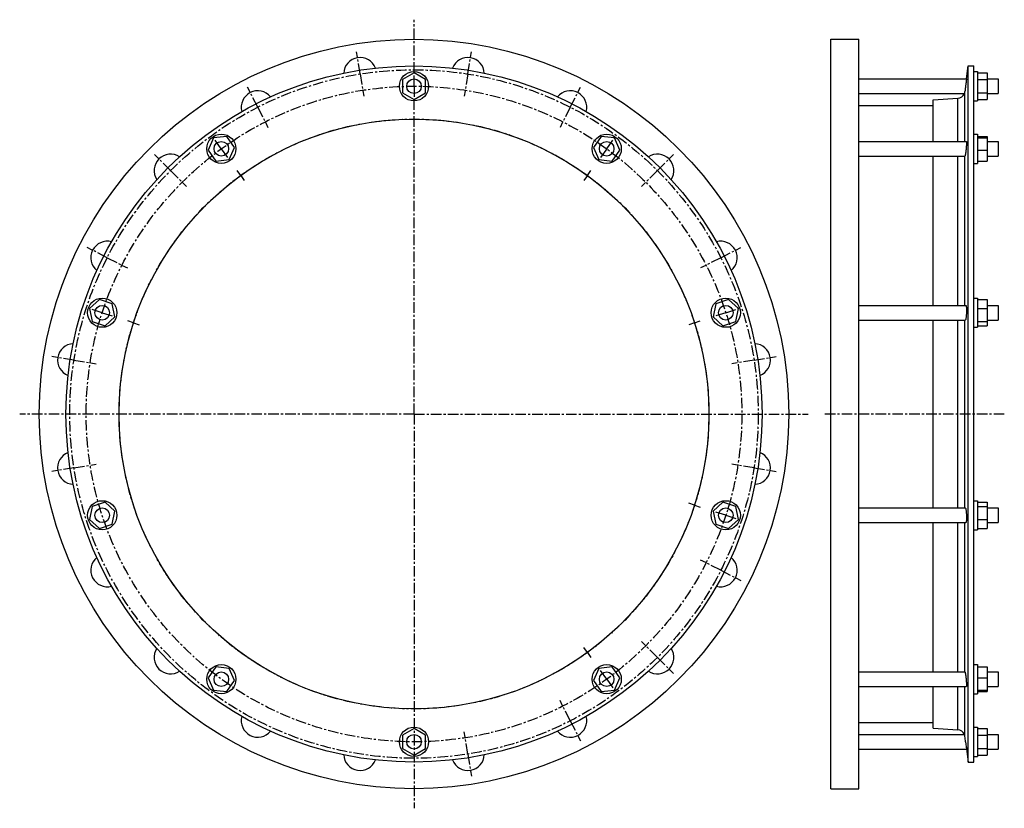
# Model space of a CAD drawing. Header units: millimetres. Extents: x -355 to 453, y -192 to 455.
import ezdxf

# ---------------------------------------------------------------- set-up
doc = ezdxf.new("R2010")
doc.units = ezdxf.units.MM
doc.header["$LTSCALE"] = 23.1
doc.linetypes.add('CENTER', pattern=[0.6, 0.375, -0.075, 0.075, -0.075])
doc.layers.get('0').update_dxf_attribs({"linetype": 'CONTINUOUS'})
doc.layers.add('AXES', color=7, linetype='CONTINUOUS')
doc.layers.add('ROUNDS', color=7, linetype='CONTINUOUS')

msp = doc.modelspace()

# ---------------------------------------------------------------- linework, layer by layer
at = {"color": 7, "linetype": 'Continuous'}
for p, q in [((310.61, -176.18), (310.61, 438.82)), ((310.61, 438.82), (333.61, 438.82)), ((333.61, -176.18), (333.61, 438.82)), ((423.3, -154.28), (423.3, 416.92)), ((423.3, 416.92), (428.06, 416.92)), ((428.06, -154.28), (428.06, 416.92)), ((428.06, 412.32), (431.06, 412.32)), ((431.06, 412.32), (431.06, 388.32)), ((-31.36, 411.29), (-40.86, 405.81)), ((-40.86, 405.81), (-40.86, 394.84)), ((-21.86, 405.81), (-31.36, 411.29)), ((-21.86, 394.84), (-21.86, 405.81)), ((431.06, 411.29), (439.06, 411.29)), ((431.06, 405.81), (439.06, 405.81)), ((439.06, 411.29), (439.06, 389.36)), ((-40.86, 394.84), (-31.36, 389.36)), ((-31.36, 389.36), (-21.86, 394.84)), ((394.72, 354.95), (394.72, 389.2)), ((428.06, 388.32), (431.06, 388.32)), ((431.06, 394.84), (439.06, 394.84)), ((431.06, 389.36), (439.06, 389.36)), ((333.61, 384.42), (394.72, 384.42)), ((-195.92, 357.83), (-200.38, 347.8)), ((-185.01, 358.97), (-195.92, 357.83)), ((-178.56, 350.1), (-185.01, 358.97)), ((122.29, 358.97), (115.85, 350.1)), ((133.2, 357.83), (122.29, 358.97)), ((137.67, 347.8), (133.2, 357.83)), ((428.06, 360.95), (431.06, 360.95)), ((431.06, 360.95), (431.06, 336.95)), ((431.06, 358.97), (439.06, 358.97)), ((431.06, 357.83), (439.06, 357.83)), ((439.06, 358.97), (439.06, 338.93)), ((-200.38, 347.8), (-193.93, 338.93)), ((-183.02, 340.08), (-178.56, 350.1)), ((115.85, 350.1), (120.31, 340.08)), ((131.22, 338.93), (137.67, 347.8)), ((431.06, 347.8), (439.06, 347.8)), ((-193.93, 338.93), (-183.02, 340.08)), ((120.31, 340.08), (131.22, 338.93)), ((394.72, 220.45), (394.72, 342.95)), ((428.06, 336.95), (431.06, 336.95)), ((431.06, 338.93), (439.06, 338.93)), ((428.06, 226.45), (431.06, 226.45)), ((431.06, 226.45), (431.06, 202.45)), ((-289.47, 225.18), (-297.62, 217.84)), ((-279.04, 221.79), (-289.47, 225.18)), ((-276.76, 211.06), (-279.04, 221.79)), ((216.32, 221.79), (214.04, 211.06)), ((226.76, 225.18), (216.32, 221.79)), ((234.91, 217.84), (226.76, 225.18)), ((431.06, 225.18), (439.06, 225.18)), ((439.06, 225.18), (439.06, 203.72)), ((-297.62, 217.84), (-295.34, 207.11)), ((-284.91, 203.72), (-276.76, 211.06)), ((214.04, 211.06), (222.2, 203.72)), ((232.63, 207.11), (234.91, 217.84)), ((431.06, 217.84), (439.06, 217.84)), ((-295.34, 207.11), (-284.91, 203.72)), ((222.2, 203.72), (232.63, 207.11)), ((394.72, 54.2), (394.72, 208.45)), ((428.06, 202.45), (431.06, 202.45)), ((431.06, 207.11), (439.06, 207.11)), ((431.06, 203.72), (439.06, 203.72)), ((-284.91, 58.93), (-295.34, 55.54)), ((-276.76, 51.59), (-284.91, 58.93)), ((222.2, 58.93), (214.04, 51.59)), ((232.63, 55.54), (222.2, 58.93)), ((428.06, 60.2), (431.06, 60.2)), ((431.06, 60.2), (431.06, 36.2)), ((431.06, 58.93), (439.06, 58.93)), ((439.06, 58.93), (439.06, 37.47)), ((-295.34, 55.54), (-297.62, 44.81)), ((-279.04, 40.86), (-276.76, 51.59)), ((214.04, 51.59), (216.32, 40.86)), ((234.91, 44.81), (232.63, 55.54)), ((431.06, 55.54), (439.06, 55.54)), ((-297.62, 44.81), (-289.47, 37.47)), ((-289.47, 37.47), (-279.04, 40.86)), ((216.32, 40.86), (226.76, 37.47)), ((226.76, 37.47), (234.91, 44.81)), ((394.72, -80.3), (394.72, 42.2)), ((431.06, 44.81), (439.06, 44.81)), ((428.06, 36.2), (431.06, 36.2)), ((431.06, 37.47), (439.06, 37.47)), ((-193.93, -76.28), (-200.38, -85.15)), ((-183.02, -77.43), (-193.93, -76.28)), ((-178.56, -87.45), (-183.02, -77.43)), ((120.31, -77.43), (115.85, -87.45)), ((131.22, -76.28), (120.31, -77.43)), ((137.67, -85.15), (131.22, -76.28)), ((428.06, -74.3), (431.06, -74.3)), ((431.06, -74.3), (431.06, -98.3)), ((431.06, -76.28), (439.06, -76.28)), ((439.06, -76.28), (439.06, -96.32)), ((-200.38, -85.15), (-195.92, -95.18)), ((-185.01, -96.32), (-178.56, -87.45)), ((115.85, -87.45), (122.29, -96.32)), ((133.2, -95.18), (137.67, -85.15)), ((431.06, -85.15), (439.06, -85.15)), ((-195.92, -95.18), (-185.01, -96.32)), ((122.29, -96.32), (133.2, -95.18)), ((394.72, -126.56), (394.72, -92.3)), ((431.06, -95.18), (439.06, -95.18)), ((431.06, -96.32), (439.06, -96.32)), ((428.06, -98.3), (431.06, -98.3)), ((-31.36, -126.71), (-40.86, -132.19)), ((-21.86, -132.19), (-31.36, -126.71)), ((333.61, -121.78), (394.72, -121.78)), ((428.06, -125.68), (431.06, -125.68)), ((431.06, -125.68), (431.06, -149.68)), ((431.06, -126.71), (439.06, -126.71)), ((439.06, -126.71), (439.06, -148.64)), ((-40.86, -132.19), (-40.86, -143.16)), ((-21.86, -143.16), (-21.86, -132.19)), ((431.06, -132.19), (439.06, -132.19)), ((-40.86, -143.16), (-31.36, -148.64)), ((-31.36, -148.64), (-21.86, -143.16)), ((431.06, -143.16), (439.06, -143.16)), ((428.06, -149.68), (431.06, -149.68)), ((431.06, -148.64), (439.06, -148.64)), ((423.3, -154.28), (428.06, -154.28)), ((310.61, -176.18), (333.61, -176.18))]:
    msp.add_line(p, q, dxfattribs=at)
for centre, radius in [((-31.36, 131.32), 307.5), ((-31.36, 131.32), 285.6), ((-31.36, 400.32), 12), ((-31.36, 131.32), 242), ((-189.47, 348.95), 12), ((126.76, 348.95), 12), ((-287.19, 214.45), 12), ((224.48, 214.45), 12), ((-287.19, 48.2), 12), ((224.48, 48.2), 12), ((-189.47, -86.3), 12), ((126.76, -86.3), 12), ((-31.36, -137.68), 12)]:
    msp.add_circle(centre, radius, dxfattribs=at)
at = {"layer": 'AXES', "color": 7, "linetype": 'CENTER'}
for p, q in [((-31.36, 411.32), (-31.36, 454.91)), ((-75.55, 410.35), (-78.44, 428.62)), ((12.84, 410.35), (15.73, 428.62)), ((-75.55, 410.35), (-72.66, 392.07)), ((-31.36, 400.32), (-31.36, 411.32)), ((12.84, 410.35), (9.94, 392.07)), ((-159.61, 383.03), (-168.01, 399.52)), ((-31.36, 400.32), (-31.36, 389.32)), ((96.89, 383.03), (105.29, 399.52)), ((-31.36, 131.32), (-31.36, 389.32)), ((-159.61, 383.03), (-151.21, 366.55)), ((96.89, 383.03), (88.5, 366.55)), ((-189.47, 348.95), (-195.94, 357.85)), ((126.76, 348.95), (133.22, 357.85)), ((-189.47, 348.95), (-183.01, 340.05)), ((126.76, 348.95), (120.29, 340.05)), ((-231.12, 331.08), (-244.2, 344.16)), ((168.4, 331.08), (181.48, 344.16)), ((-231.12, 331.08), (-218.03, 318)), ((-173.6, 327.11), (-176.54, 331.15)), ((-173.6, 327.11), (-170.66, 323.06)), ((110.89, 327.11), (107.95, 323.06)), ((110.89, 327.11), (113.83, 331.15)), ((168.4, 331.08), (155.32, 318)), ((-283.07, 259.58), (-299.55, 267.98)), ((220.35, 259.58), (236.84, 267.98)), ((-283.07, 259.58), (-266.58, 251.18)), ((220.35, 259.58), (203.87, 251.18)), ((-287.19, 214.45), (-297.65, 217.85)), ((-287.19, 214.45), (-276.73, 211.05)), ((224.48, 214.45), (214.02, 211.05)), ((224.48, 214.45), (234.94, 217.85)), ((-261.51, 206.11), (-266.27, 207.65)), ((-261.51, 206.11), (-256.76, 204.56)), ((198.8, 206.11), (194.04, 204.56)), ((198.8, 206.11), (203.55, 207.65)), ((-310.38, 175.52), (-328.65, 178.41)), ((247.66, 175.52), (265.94, 178.41)), ((-310.38, 175.52), (-292.11, 172.62)), ((247.66, 175.52), (229.39, 172.62)), ((-31.36, 131.32), (-354.94, 131.32)), ((-31.36, 131.32), (-31.36, -192.26)), ((-31.36, 131.32), (292.22, 131.32)), ((453.06, 131.32), (305.61, 131.32)), ((-310.38, 87.13), (-292.11, 90.03)), ((247.66, 87.13), (229.39, 90.03)), ((-310.38, 87.13), (-328.65, 84.24)), ((247.66, 87.13), (265.94, 84.24)), ((198.8, 56.54), (194.04, 58.09)), ((198.8, 56.54), (203.55, 55)), ((224.48, 48.2), (214.02, 51.6)), ((224.48, 48.2), (234.94, 44.8)), ((220.35, 3.07), (203.87, 11.47)), ((220.35, 3.07), (236.84, -5.33)), ((168.4, -68.43), (155.32, -55.35)), ((110.89, -64.46), (107.95, -60.41)), ((110.89, -64.46), (113.83, -68.5)), ((168.4, -68.43), (181.48, -81.51)), ((126.76, -86.3), (120.29, -77.4)), ((126.76, -86.3), (133.22, -95.2)), ((96.89, -120.38), (88.5, -103.9)), ((96.89, -120.38), (105.29, -136.87)), ((12.84, -147.7), (9.94, -129.42)), ((12.84, -147.7), (15.73, -165.97))]:
    msp.add_line(p, q, dxfattribs=at)
at = {"layer": 'AXES', "color": 7, "linetype": 'Continuous'}
for p, q in [((422.01, 406.32), (423.3, 416.92)), ((333.61, 406.32), (422.01, 406.32)), ((422.01, 406.32), (421.29, 400.32)), ((439.06, 406.32), (448.06, 406.32)), ((448.06, 406.32), (448.06, 394.32)), ((421.55, 402.46), (421.29, 400.32)), ((421.7, 403.74), (421.63, 403.12)), ((333.61, 394.32), (420.3, 394.32)), ((439.06, 394.32), (448.06, 394.32)), ((333.61, 354.95), (421.87, 354.95)), ((439.06, 354.95), (448.06, 354.95)), ((448.06, 354.95), (448.06, 342.95)), ((333.61, 342.95), (420.67, 342.95)), ((439.06, 342.95), (448.06, 342.95)), ((333.61, 220.45), (421.51, 220.45)), ((439.06, 220.45), (448.06, 220.45)), ((448.06, 220.45), (448.06, 208.45)), ((333.61, 208.45), (421.06, 208.45)), ((439.06, 208.45), (448.06, 208.45)), ((333.61, 54.2), (421.06, 54.2)), ((439.06, 54.2), (448.06, 54.2)), ((448.06, 54.2), (448.06, 42.2)), ((333.61, 42.2), (421.51, 42.2)), ((439.06, 42.2), (448.06, 42.2)), ((333.61, -80.3), (420.67, -80.3)), ((439.06, -80.3), (448.06, -80.3)), ((448.06, -80.3), (448.06, -92.3)), ((333.61, -92.3), (421.87, -92.3)), ((439.06, -92.3), (448.06, -92.3)), ((333.61, -131.68), (420.3, -131.68)), ((439.06, -131.68), (448.06, -131.68)), ((448.06, -131.68), (448.06, -143.68)), ((333.61, -143.68), (422.01, -143.68)), ((421.29, -137.68), (422.01, -143.68)), ((421.77, -141.66), (421.93, -142.99)), ((421.93, -142.99), (421.99, -143.5)), ((421.99, -143.5), (423.3, -154.28)), ((439.06, -143.68), (448.06, -143.68))]:
    msp.add_line(p, q, dxfattribs=at)
at = {"layer": 'AXES', "color": 9, "linetype": 'Continuous'}
for p, q in [((420.76, 354.95), (420.76, 396)), ((420.76, 220.45), (420.76, 343.01)), ((420.76, 54.2), (420.76, 208.45)), ((420.76, -80.36), (420.76, 42.2)), ((420.76, -133.35), (420.76, -92.3))]:
    msp.add_line(p, q, dxfattribs=at)
at = {"layer": 'AXES', "color": 7, "linetype": 'CENTER'}
for radius in [282.5, 269, 242]:
    msp.add_circle((-31.36, 131.32), radius, dxfattribs=at)
at = {"layer": 'AXES', "color": 7, "linetype": 'Continuous'}
for centre in [(-31.36, 400.32), (-189.47, 348.95), (126.76, 348.95), (-287.19, 214.45), (224.48, 214.45), (-287.19, 48.2), (224.48, 48.2), (-189.47, -86.3), (126.76, -86.3), (-31.36, -137.68)]:
    msp.add_circle(centre, 6, dxfattribs=at)
for centre, radius, start, end in [((-75.55, 410.35), 13.5, 20.78756, 177.20816), ((12.84, 410.35), 13.5, 2.78756, 159.20816), ((-159.61, 383.03), 13.5, 38.78756, 195.20816), ((96.89, 383.03), 13.5, 344.78756, 141.20816), ((414.7, 396.75), 6.11, 336.59188, 352.97244), ((414.44, 396.8), 6.36, 273.55948, 337.05622), ((-231.12, 331.08), 13.5, 56.78756, 213.20816), ((168.4, 331.08), 13.5, 326.78756, 123.20816), ((-283.07, 259.58), 13.5, 74.78756, 231.20816), ((220.35, 259.58), 13.5, 308.78756, 105.20816), ((-310.38, 175.52), 13.5, 92.78756, 249.20816), ((247.66, 175.52), 13.5, 290.78756, 87.20816), ((-310.38, 87.13), 13.5, 110.78756, 267.20816), ((247.66, 87.13), 13.5, 272.78756, 69.20816), ((-283.07, 3.07), 13.5, 128.78756, 285.20816), ((220.35, 3.07), 13.5, 254.78756, 51.20816), ((-231.12, -68.43), 13.5, 146.78756, 303.20816), ((168.4, -68.43), 13.5, 236.78756, 33.20816), ((-159.61, -120.38), 13.5, 164.78756, 321.20816), ((96.89, -120.38), 13.5, 218.78756, 15.20816), ((414.44, -134.15), 6.36, 22.94378, 86.44052), ((414.7, -134.1), 6.11, 7.02756, 23.40812), ((-1760.93, -403.05), 2198.29, 6.93368, 7.04716), ((-75.55, -147.7), 13.5, 182.78756, 339.20816), ((12.84, -147.7), 13.5, 200.78756, 357.20816)]:
    msp.add_arc(centre, radius, start, end, dxfattribs=at)
for points, knots in [([(421.29, 400.32), (421.24, 399.93), (421.06, 398.49), (420.89, 397.04), (420.76, 396)], [0, 0, 0, 0, 0.276892, 1, 1, 1, 1]), ([(421.87, 354.95), (421.88, 354.95), (421.9, 354.94), (421.91, 354.92), (421.93, 354.88), (421.95, 354.81), (421.97, 354.72), (421.98, 354.59), (421.99, 354.44), (422, 354.26), (422.01, 353.97), (422.01, 353.55), (422, 352.99), (421.97, 352.35), (421.92, 351.38), (421.82, 350.08), (421.67, 348.48), (421.5, 346.92), (421.36, 345.9), (421.29, 345.42)], [0, 0, 0, 0, 0.003232, 0.005505, 0.008374, 0.016078, 0.026525, 0.039747, 0.055716, 0.074379, 0.095661, 0.145688, 0.204883, 0.272125, 0.346133, 0.50869, 0.680286, 0.848157, 1, 1, 1, 1]), ([(420.67, 342.95), (420.69, 342.95), (420.72, 342.96), (420.75, 342.99), (420.76, 343.01)], [0, 0, 0, 0, 0.46298, 1, 1, 1, 1]), ([(421.29, 345.42), (421.24, 345.12), (421.17, 344.7), (421.08, 344.16), (421.01, 343.82), (420.94, 343.54), (420.88, 343.31), (420.82, 343.14), (420.78, 343.04), (420.76, 343.01)], [0, 0, 0, 0, 0.366569, 0.52409, 0.662335, 0.779963, 0.875884, 0.949318, 1, 1, 1, 1]), ([(421.51, 220.45), (421.56, 220.45), (421.62, 220.38), (421.66, 220.3), (421.7, 220.21), (421.74, 220.07), (421.79, 219.86), (421.83, 219.62), (421.87, 219.33), (421.92, 218.87), (421.97, 218.22), (422.01, 217.01), (422.01, 215.34), (421.95, 213.63), (421.85, 212.27), (421.77, 211.34), (421.66, 210.5), (421.55, 209.78), (421.43, 209.21), (421.34, 208.88), (421.29, 208.74)], [0, 0, 0, 0, 0.012611, 0.017588, 0.023406, 0.037639, 0.055367, 0.076534, 0.101027, 0.128687, 0.192708, 0.266721, 0.435383, 0.613829, 0.699786, 0.780001, 0.852054, 0.913823, 0.963558, 1, 1, 1, 1]), ([(421.29, 208.74), (421.27, 208.7), (421.24, 208.62), (421.18, 208.52), (421.11, 208.45), (421.06, 208.45)], [0, 0, 0, 0, 0.366344, 0.649259, 1, 1, 1, 1]), ([(421.06, 54.2), (421.11, 54.2), (421.18, 54.13), (421.24, 54.03), (421.27, 53.95), (421.29, 53.91)], [0, 0, 0, 0, 0.35074, 0.633656, 1, 1, 1, 1]), ([(421.29, 53.91), (421.34, 53.77), (421.43, 53.44), (421.55, 52.87), (421.66, 52.15), (421.77, 51.31), (421.85, 50.38), (421.95, 49.02), (422.01, 47.31), (422.01, 45.64), (421.97, 44.43), (421.92, 43.78), (421.87, 43.32), (421.83, 43.03), (421.79, 42.79), (421.74, 42.58), (421.7, 42.44), (421.66, 42.35), (421.62, 42.27), (421.56, 42.2), (421.51, 42.2)], [0, 0, 0, 0, 0.036442, 0.086177, 0.147946, 0.219999, 0.300215, 0.386173, 0.564618, 0.73328, 0.807293, 0.871313, 0.898973, 0.923466, 0.944633, 0.962361, 0.976594, 0.982412, 0.987389, 1, 1, 1, 1]), ([(420.76, -80.36), (420.75, -80.34), (420.72, -80.31), (420.69, -80.3), (420.67, -80.3)], [0, 0, 0, 0, 0.53702, 1, 1, 1, 1]), ([(420.76, -80.36), (420.78, -80.39), (420.82, -80.49), (420.88, -80.66), (420.94, -80.89), (421.01, -81.17), (421.08, -81.51), (421.17, -82.05), (421.24, -82.47), (421.29, -82.77)], [0, 0, 0, 0, 0.050682, 0.124116, 0.220036, 0.337665, 0.47591, 0.633431, 1, 1, 1, 1]), ([(421.29, -82.77), (421.36, -83.25), (421.5, -84.27), (421.67, -85.83), (421.82, -87.43), (421.92, -88.73), (421.97, -89.7), (422, -90.34), (422.01, -90.9), (422.01, -91.32), (422, -91.61), (421.99, -91.79), (421.98, -91.94), (421.97, -92.07), (421.95, -92.17), (421.93, -92.23), (421.91, -92.27), (421.9, -92.29), (421.88, -92.3), (421.87, -92.3)], [0, 0, 0, 0, 0.151843, 0.319714, 0.49131, 0.653868, 0.727876, 0.795118, 0.854312, 0.90434, 0.925621, 0.944284, 0.960253, 0.973475, 0.983923, 0.991626, 0.994495, 0.996768, 1, 1, 1, 1])]:
    msp.add_open_spline(points, degree=3, knots=knots, dxfattribs=at)
at = {"layer": 'ROUNDS', "color": 7, "linetype": 'Continuous'}
for p, q in [((394.72, 389.2), (414.84, 390.46)), ((394.72, -126.56), (414.84, -127.81))]:
    msp.add_line(p, q, dxfattribs=at)
at = {"layer": 'ROUNDS', "color": 9, "linetype": 'Continuous'}
for p, q in [((414.84, 354.95), (414.84, 390.46)), ((414.84, 220.45), (414.84, 342.95)), ((414.84, 54.2), (414.84, 208.45)), ((414.84, -80.3), (414.84, 42.2)), ((414.84, -127.81), (414.84, -92.3))]:
    msp.add_line(p, q, dxfattribs=at)

doc.saveas('drawing.dxf')
